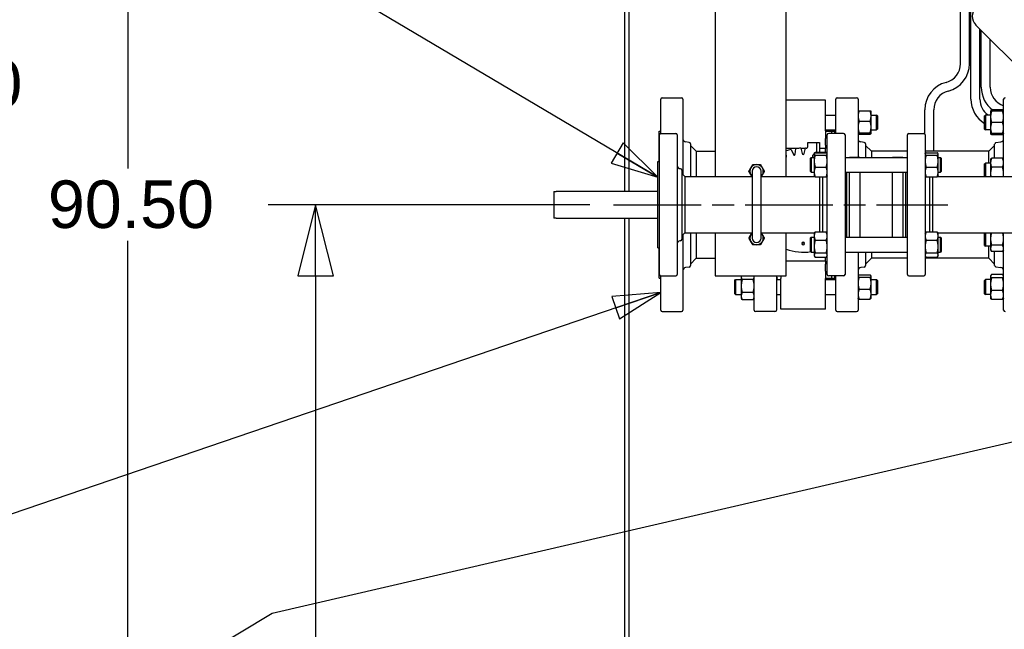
# Model space of a CAD drawing. Header units: inches. Extents: x 4 to 540, y 12 to 340.
# Tile 70 of 122: x 176 to 217, y 242 to 267. Entities that reach past the tile are written whole.
import ezdxf

# ---------------------------------------------------------------- set-up
doc = ezdxf.new("R2010")
doc.units = ezdxf.units.IN
doc.header["$LTSCALE"] = 16
doc.header["$MEASUREMENT"] = 0
doc.linetypes.add('CHAIN', pattern=[0.7087, 0.4724, -0.0591, 0.1181, -0.0591])
doc.layers.get('0').update_dxf_attribs({"lineweight": 25})
doc.layers.get('DEFPOINTS').update_dxf_attribs({"lineweight": 25})
doc.layers.add('CENTER', color=7, linetype='CHAIN', lineweight=25)
doc.layers.add('DIMEN', color=7, linetype='Continuous', lineweight=25)
doc.styles.get("Standard").update_dxf_attribs({"font": 'arial.ttf'})
doc.dimstyles.new('DEFAULT-ANSI', dxfattribs={"dimscale": 16, "dimtxt": 0.125, "dimasz": 0.1875, "dimexe": 0.125, "dimexo": 0.0625, "dimgap": 0.031496, "dimtad": 0, "dimtih": 1, "dimtoh": 1, "dimrnd": 1e-08, "dimzin": 4, "dimdsep": 46, "dimtxsty": 'Standard', "dimblk": 'Filled-1', "dimcen": 0.09, "dimdle": 0.393701, "dimclrd": 256, "dimclre": 256, "dimclrt": 256, "dimadec": 0, "dimazin": 1, "dimtfac": 1.504, "dimtofl": 0, "dimtmove": 0, "dimatfit": 3, "dimldrblk": 'Filled-1', "dimfxl": 1, "dimtolj": 1, "dimtzin": 4, "dimlwd": 25, "dimlwe": 25, "dimarcsym": 0})
doc.dimstyles.new('DEFAULT-ANSI$7', dxfattribs={"dimscale": 16, "dimtxt": 0.125, "dimasz": 0.125, "dimexe": 0.125, "dimexo": 0.0625, "dimgap": 0.031496, "dimtad": 0, "dimtih": 1, "dimtoh": 1, "dimrnd": 1e-08, "dimzin": 4, "dimdsep": 46, "dimtxsty": 'Standard', "dimblk": 'Filled-1', "dimcen": 0.09, "dimdle": 0.393701, "dimclrd": 256, "dimclre": 256, "dimclrt": 256, "dimadec": 0, "dimazin": 1, "dimtfac": 1.504, "dimtofl": 0, "dimtmove": 0, "dimatfit": 3, "dimldrblk": 'Filled-1', "dimfxl": 1, "dimtolj": 1, "dimtzin": 4, "dimlwd": 25, "dimlwe": 25, "dimarcsym": 0})

# ---------------------------------------------------------------- blocks, each defined once
blk = doc.blocks.new('Filled-1')
at = {"color": 0}
for p, q in [((0, 0), (-1, 0.25)), ((-1, 0.25), (-1, -0.25)), ((-1, 0), (0, 0)), ((-1, -0.25), (0, 0))]:
    blk.add_line(p, q, dxfattribs=at)
at = {"color": 0, "flags": 128}
blk.add_lwpolyline([(-1, -0.25), (0, 0), (-1, 0.25), (-1, -0.25)], dxfattribs=at)
at = {"color": 0}
blk.add_solid([(-1, -0.25), (0, 0), (-1, 0.25), (-1, -0.25)], dxfattribs=at)
blk = doc.blocks.new('*D22')
at = {"layer": 'DEFPOINTS', "color": 0, "linetype": 'Continuous'}
for p in [(200.797, 259.441), (188.256, 212.941), (201.262, 212.941)]:
    blk.add_point(p, dxfattribs=at)
at = {"layer": 'DIMEN', "linetype": 'Continuous', "lineweight": 25}
for p, q in [((199.797, 259.441), (186.256, 259.441)), ((188.256, 256.441), (188.256, 237.716)), ((188.256, 215.941), (188.256, 234.666)), ((200.262, 212.941), (186.256, 212.941))]:
    blk.add_line(p, q, dxfattribs=at)
at = {"layer": 'DIMEN', "linetype": 'Continuous', "lineweight": 25, "xscale": 3, "yscale": 3, "zscale": 3}
for p, rotation in [((188.256, 259.441), 90), ((188.256, 212.941), 270)]:
    blk.add_blockref('Filled-1', p, dxfattribs=dict(at, rotation=rotation))
at = {"layer": 'DIMEN', "linetype": 'Continuous', "lineweight": 25, "insert": (184.845, 237.212), "char_height": 2, "attachment_point": 1}
blk.add_mtext('\\A1;46.50', dxfattribs=at)
blk = doc.blocks.new('*D23')
at = {"layer": 'DEFPOINTS', "color": 0, "linetype": 'Continuous'}
for p in [(180.354, 304.691), (202.821, 304.691), (202.821, 214.191)]:
    blk.add_point(p, dxfattribs=at)
at = {"layer": 'DIMEN', "linetype": 'Continuous', "lineweight": 25}
for p, q in [((201.821, 304.691), (178.354, 304.691)), ((180.354, 301.691), (180.354, 260.966)), ((180.354, 217.191), (180.354, 257.916)), ((201.821, 214.191), (178.354, 214.191))]:
    blk.add_line(p, q, dxfattribs=at)
at = {"layer": 'DIMEN', "linetype": 'Continuous', "lineweight": 25, "xscale": 3, "yscale": 3, "zscale": 3}
for p, rotation in [((180.354, 304.691), 90), ((180.354, 214.191), 270)]:
    blk.add_blockref('Filled-1', p, dxfattribs=dict(at, rotation=rotation))
at = {"layer": 'DIMEN', "linetype": 'Continuous', "lineweight": 25, "insert": (176.983, 260.462), "char_height": 2, "attachment_point": 1}
blk.add_mtext('\\A1;90.50', dxfattribs=at)
blk = doc.blocks.new('*D24')
at = {"layer": 'DEFPOINTS', "color": 0, "linetype": 'Continuous'}
for p in [(201.262, 305.941), (172.285, 212.941), (201.262, 212.941)]:
    blk.add_point(p, dxfattribs=at)
at = {"layer": 'DIMEN', "linetype": 'Continuous', "lineweight": 25}
for p, q in [((200.262, 305.941), (170.285, 305.941)), ((172.285, 302.941), (172.285, 266.041)), ((172.285, 215.941), (172.285, 262.99)), ((200.262, 212.941), (170.285, 212.941))]:
    blk.add_line(p, q, dxfattribs=at)
at = {"layer": 'DIMEN', "linetype": 'Continuous', "lineweight": 25, "xscale": 3, "yscale": 3, "zscale": 3}
for p, rotation in [((172.285, 305.941), 90), ((172.285, 212.941), 270)]:
    blk.add_blockref('Filled-1', p, dxfattribs=dict(at, rotation=rotation))
at = {"layer": 'DIMEN', "linetype": 'Continuous', "lineweight": 25, "insert": (168.914, 265.537), "char_height": 2, "attachment_point": 1}
blk.add_mtext('\\A1;93.00', dxfattribs=at)

msp = doc.modelspace()

# ---------------------------------------------------------------- linework, layer by layer
for p, q in [((201.262, 280.941), (201.262, 260.001)), ((201.449, 280.941), (201.449, 260.001)), ((215.85, 263.883), (215.85, 276.101)), ((215.413, 265.378), (215.413, 275.601)), ((215.788, 265.378), (215.788, 275.601)), ((205.074, 269.941), (205.074, 260.629)), ((208.074, 260.629), (208.074, 269.941)), ((216.048, 267.019), (219.359, 263.708)), ((216.225, 263.883), (216.225, 266.842)), ((216.287, 264.383), (216.287, 266.78)), ((216.662, 264.383), (216.662, 266.405)), ((202.786, 262.44), (202.786, 263.879)), ((202.848, 263.941), (203.661, 263.941)), ((203.723, 263.879), (203.723, 260.703)), ((209.723, 263.843), (208.074, 263.843)), ((209.723, 262.547), (209.723, 263.843)), ((210.161, 262.441), (210.161, 263.879)), ((210.223, 263.941), (211.036, 263.941)), ((211.098, 263.879), (211.098, 261.441)), ((217.223, 260.629), (217.223, 263.879)), ((211.098, 263.375), (211.099, 263.376)), ((211.14, 263.397), (211.603, 263.397)), ((211.645, 263.375), (211.644, 263.376)), ((211.645, 263.176), (211.645, 263.375)), ((213.911, 262.415), (213.911, 263.441)), ((214.286, 261.691), (214.286, 263.441)), ((216.676, 263.375), (216.686, 263.391)), ((216.676, 263.375), (216.676, 263.14)), ((217.181, 263.429), (216.718, 263.429)), ((217.181, 263.375), (216.718, 263.375)), ((217.223, 263.375), (217.214, 263.391)), ((209.723, 263.218), (210.161, 263.218)), ((211.14, 262.954), (211.603, 262.954)), ((211.645, 263.218), (211.879, 263.218)), ((211.645, 262.709), (211.645, 263.176)), ((211.879, 262.593), (211.879, 263.218)), ((211.911, 263.187), (211.879, 263.218)), ((211.911, 263.187), (211.911, 262.625)), ((216.426, 263.187), (216.457, 263.218)), ((216.426, 262.625), (216.426, 263.187)), ((216.457, 263.218), (216.457, 262.593)), ((216.676, 263.218), (216.457, 263.218)), ((216.676, 263.14), (216.676, 262.671)), ((217.181, 262.906), (216.718, 262.906)), ((202.723, 261.254), (202.723, 262.535)), ((202.723, 262.535), (202.786, 262.535)), ((202.797, 262.441), (203.422, 262.441)), ((209.723, 262.593), (210.161, 262.593)), ((209.723, 262.547), (209.723, 262.232)), ((209.723, 262.536), (209.973, 262.536)), ((210.484, 262.441), (209.859, 262.441)), ((209.973, 262.536), (209.973, 262.441)), ((209.973, 262.536), (209.973, 262.441)), ((209.973, 262.536), (210.098, 262.536)), ((210.098, 262.536), (210.098, 262.441)), ((210.098, 262.535), (210.161, 262.535)), ((211.14, 262.463), (211.603, 262.463)), ((211.645, 262.439), (211.645, 262.709)), ((211.645, 262.593), (211.879, 262.593)), ((211.645, 262.437), (211.645, 262.439)), ((211.911, 262.625), (211.879, 262.593)), ((213.234, 262.441), (213.859, 262.441)), ((216.426, 262.625), (216.457, 262.593)), ((216.676, 262.593), (216.457, 262.593)), ((216.676, 262.671), (216.676, 262.437)), ((202.734, 256.504), (202.734, 262.379)), ((203.484, 262.379), (203.484, 256.504)), ((203.981, 262.066), (203.833, 262.084)), ((208.976, 262.066), (209.216, 262.066)), ((208.976, 261.878), (208.976, 262.066)), ((209.216, 262.066), (209.346, 262.066)), ((209.346, 262.066), (209.346, 261.653)), ((209.346, 262.066), (209.466, 262.066)), ((209.466, 262.066), (209.466, 261.653)), ((209.723, 261.95), (209.723, 262.232)), ((209.797, 256.504), (209.797, 262.379)), ((210.547, 262.379), (210.547, 256.504)), ((211.098, 262.437), (211.099, 262.435)), ((211.14, 262.415), (211.603, 262.415)), ((211.356, 262.066), (211.208, 262.084)), ((211.645, 262.437), (211.644, 262.435)), ((213.172, 256.504), (213.172, 262.379)), ((213.922, 262.379), (213.922, 256.504)), ((216.676, 262.437), (216.686, 262.421)), ((217.181, 262.437), (216.718, 262.437)), ((217.181, 262.383), (216.718, 262.383)), ((216.903, 262.058), (217.113, 262.084)), ((217.223, 262.437), (217.214, 262.421)), ((204.036, 262.004), (204.036, 260.629)), ((204.286, 261.691), (204.036, 261.941)), ((204.286, 261.691), (205.074, 261.691)), ((204.286, 261.691), (204.286, 260.629)), ((208.598, 261.814), (208.074, 261.814)), ((208.087, 261.474), (208.074, 261.616)), ((208.274, 261.766), (208.374, 261.551)), ((208.45, 261.565), (208.471, 261.8)), ((208.686, 261.819), (208.747, 261.591)), ((208.884, 261.814), (208.687, 261.814)), ((208.824, 261.591), (208.885, 261.819)), ((209.254, 261.597), (209.267, 261.618)), ((209.292, 261.653), (209.755, 261.653)), ((209.292, 261.63), (209.755, 261.63)), ((209.723, 261.814), (209.466, 261.814)), ((209.723, 261.95), (209.723, 261.814)), ((209.723, 261.653), (209.723, 261.814)), ((209.792, 261.597), (209.78, 261.618)), ((211.411, 262.004), (211.411, 261.433)), ((211.661, 261.691), (211.411, 261.941)), ((213.172, 261.691), (211.661, 261.691)), ((211.661, 261.691), (211.661, 261.433)), ((216.598, 261.691), (213.922, 261.691)), ((213.964, 261.63), (214.427, 261.63)), ((216.598, 261.691), (216.848, 261.941)), ((216.598, 261.189), (216.598, 261.691)), ((216.848, 261.399), (216.848, 261.996)), ((202.672, 257.629), (202.672, 261.254)), ((202.672, 261.254), (202.734, 261.254)), ((209.094, 261.402), (209.125, 261.433)), ((209.094, 260.839), (209.094, 261.402)), ((209.125, 261.433), (209.125, 260.808)), ((209.125, 261.433), (209.25, 261.433)), ((209.232, 261.561), (209.216, 261.561)), ((209.25, 261.589), (209.254, 261.597)), ((209.25, 261.589), (209.25, 261.582)), ((209.25, 261.582), (209.25, 261.278)), ((209.25, 261.278), (209.25, 260.817)), ((209.292, 261.533), (209.755, 261.533)), ((209.797, 261.589), (209.792, 261.597)), ((210.547, 261.433), (213.172, 261.433)), ((210.734, 261.433), (210.734, 261.441)), ((210.734, 261.441), (211.172, 261.441)), ((211.172, 261.441), (211.172, 261.433)), ((212.547, 261.433), (212.547, 261.441)), ((212.547, 261.441), (212.984, 261.441)), ((212.984, 261.441), (212.984, 261.433)), ((213.922, 261.589), (213.926, 261.597)), ((213.964, 261.533), (214.427, 261.533)), ((214.469, 261.589), (214.464, 261.597)), ((214.469, 261.582), (214.469, 261.589)), ((214.469, 261.278), (214.469, 261.582)), ((214.469, 261.433), (214.562, 261.433)), ((214.469, 260.817), (214.469, 261.278)), ((214.562, 260.808), (214.562, 261.433)), ((214.594, 261.402), (214.562, 261.433)), ((214.594, 261.402), (214.594, 260.839)), ((216.676, 261.345), (216.686, 261.362)), ((216.676, 261.345), (216.676, 261.208)), ((216.676, 261.208), (216.676, 260.755)), ((217.181, 261.399), (216.718, 261.399)), ((217.223, 261.345), (217.214, 261.362)), ((203.617, 260.956), (203.594, 260.959)), ((203.672, 260.894), (203.672, 257.988)), ((206.637, 260.848), (206.637, 258.035)), ((207.012, 258.035), (207.012, 260.848)), ((209.094, 260.839), (209.125, 260.808)), ((209.125, 260.808), (209.25, 260.808)), ((209.25, 260.817), (209.25, 260.652)), ((209.292, 261.023), (209.755, 261.023)), ((210.547, 260.808), (213.172, 260.808)), ((210.609, 260.808), (210.609, 258.074)), ((210.734, 258.074), (210.734, 260.808)), ((211.172, 260.808), (211.172, 258.074)), ((212.547, 258.074), (212.547, 260.808)), ((212.984, 260.808), (212.984, 258.074)), ((213.109, 258.074), (213.109, 260.808)), ((213.964, 261.023), (214.427, 261.023)), ((214.469, 260.652), (214.469, 260.817)), ((214.469, 260.808), (214.562, 260.808)), ((214.594, 260.839), (214.562, 260.808)), ((216.426, 261.158), (216.457, 261.189)), ((216.426, 260.629), (216.426, 261.158)), ((216.457, 261.189), (216.457, 260.629)), ((216.676, 261.189), (216.457, 261.189)), ((217.181, 261.016), (216.718, 261.016)), ((203.797, 260.629), (203.672, 260.754)), ((203.797, 260.629), (206.637, 260.629)), ((203.797, 260.629), (203.797, 258.254)), ((207.012, 260.629), (209.267, 260.629)), ((209.25, 260.652), (209.254, 260.644)), ((209.254, 260.644), (209.263, 260.629)), ((209.292, 260.611), (209.755, 260.611)), ((209.484, 258.294), (209.484, 260.611)), ((209.609, 258.294), (209.609, 260.611)), ((209.797, 260.652), (209.792, 260.644)), ((213.922, 260.652), (213.926, 260.644)), ((213.964, 260.611), (214.427, 260.611)), ((214.109, 260.611), (214.109, 258.294)), ((214.234, 260.611), (214.234, 258.294)), ((214.451, 260.629), (219.172, 260.629)), ((214.469, 260.652), (214.464, 260.644)), ((216.676, 260.755), (216.676, 260.629)), ((198.286, 260.001), (198.286, 258.881)), ((198.286, 260.001), (198.386, 260.001)), ((202.672, 260.001), (198.386, 260.001)), ((198.386, 258.881), (198.286, 258.881)), ((198.386, 258.881), (202.672, 258.881)), ((201.262, 258.881), (201.262, 240.712)), ((201.449, 258.881), (201.449, 240.937)), ((209.292, 258.294), (209.755, 258.294)), ((213.964, 258.294), (214.427, 258.294)), ((203.617, 257.926), (203.594, 257.924)), ((203.797, 258.254), (203.672, 258.129)), ((203.723, 258.18), (203.723, 255.004)), ((203.797, 258.254), (206.637, 258.254)), ((204.036, 258.254), (204.036, 256.879)), ((204.286, 258.254), (204.286, 257.191)), ((205.074, 258.254), (205.074, 256.441)), ((207.012, 258.254), (209.263, 258.254)), ((208.074, 256.441), (208.074, 258.254)), ((209.094, 258.043), (209.125, 258.074)), ((209.094, 257.481), (209.094, 258.043)), ((209.125, 258.074), (209.125, 257.449)), ((209.125, 258.074), (209.25, 258.074)), ((209.25, 258.231), (209.267, 258.26)), ((209.25, 258.231), (209.25, 258.119)), ((209.25, 258.119), (209.25, 257.678)), ((209.292, 257.944), (209.755, 257.944)), ((209.797, 258.231), (209.78, 258.26)), ((210.547, 258.074), (213.172, 258.074)), ((213.922, 258.231), (213.939, 258.26)), ((213.964, 257.944), (214.427, 257.944)), ((214.469, 258.231), (214.452, 258.26)), ((214.455, 258.254), (224.976, 258.254)), ((214.469, 258.119), (214.469, 258.231)), ((214.469, 257.678), (214.469, 258.119)), ((214.469, 258.074), (214.562, 258.074)), ((214.562, 257.449), (214.562, 258.074)), ((214.594, 258.043), (214.562, 258.074)), ((214.594, 258.043), (214.594, 257.481)), ((216.426, 257.725), (216.426, 258.254)), ((216.457, 258.254), (216.457, 257.694)), ((216.676, 258.254), (216.676, 258.006)), ((216.676, 258.006), (216.676, 257.6)), ((217.223, 255.004), (217.223, 258.254)), ((202.672, 257.629), (202.734, 257.629)), ((202.723, 256.348), (202.723, 257.629)), ((208.845, 257.816), (208.726, 257.816)), ((209.094, 257.481), (209.125, 257.449)), ((209.25, 257.678), (209.25, 257.32)), ((214.469, 257.32), (214.469, 257.678)), ((214.594, 257.481), (214.562, 257.449)), ((216.426, 257.725), (216.457, 257.694)), ((216.676, 257.694), (216.457, 257.694)), ((216.598, 257.191), (216.598, 257.694)), ((216.676, 257.6), (216.676, 257.537)), ((216.676, 257.537), (216.718, 257.465)), ((217.181, 257.736), (216.718, 257.736)), ((217.181, 257.465), (216.718, 257.465)), ((216.848, 256.886), (216.848, 257.465)), ((217.223, 257.537), (217.181, 257.465)), ((204.286, 257.191), (204.036, 256.941)), ((204.286, 257.191), (205.074, 257.191)), ((209.723, 257.069), (208.074, 257.069)), ((209.125, 257.449), (209.25, 257.449)), ((209.25, 257.32), (209.25, 257.293)), ((209.25, 257.293), (209.267, 257.264)), ((209.292, 257.411), (209.755, 257.411)), ((209.292, 257.229), (209.755, 257.229)), ((209.723, 257.069), (209.723, 257.229)), ((209.723, 257.069), (209.723, 256.933)), ((209.797, 257.293), (209.78, 257.264)), ((210.547, 257.449), (213.172, 257.449)), ((210.734, 257.441), (210.734, 257.449)), ((210.734, 257.441), (211.172, 257.441)), ((211.098, 257.441), (211.098, 255.004)), ((211.172, 257.449), (211.172, 257.441)), ((211.411, 257.449), (211.411, 256.879)), ((211.661, 257.191), (211.411, 256.941)), ((211.661, 257.449), (211.661, 257.191)), ((213.172, 257.191), (211.661, 257.191)), ((212.547, 257.441), (212.547, 257.449)), ((212.547, 257.441), (212.984, 257.441)), ((212.984, 257.449), (212.984, 257.441)), ((213.922, 257.293), (213.939, 257.264)), ((216.598, 257.191), (213.922, 257.191)), ((213.964, 257.411), (214.427, 257.411)), ((213.964, 257.229), (214.427, 257.229)), ((214.469, 257.293), (214.452, 257.264)), ((214.469, 257.449), (214.562, 257.449)), ((214.469, 257.293), (214.469, 257.32)), ((216.598, 257.191), (216.848, 256.941)), ((203.981, 256.817), (203.833, 256.799)), ((209.723, 256.65), (209.723, 256.933)), ((209.723, 256.65), (209.723, 256.335)), ((211.356, 256.817), (211.208, 256.799)), ((216.903, 256.824), (217.113, 256.799)), ((202.723, 256.348), (202.786, 256.348)), ((202.786, 255.004), (202.786, 256.442)), ((202.797, 256.441), (203.422, 256.441)), ((205.074, 256.441), (208.074, 256.441)), ((205.911, 256.258), (205.942, 256.289)), ((205.911, 255.695), (205.911, 256.258)), ((205.942, 256.289), (205.942, 255.664)), ((205.942, 256.289), (206.176, 256.289)), ((206.176, 256.441), (206.176, 256.402)), ((206.176, 256.402), (206.176, 256.019)), ((206.681, 256.288), (206.218, 256.288)), ((206.723, 255.004), (206.723, 256.441)), ((207.661, 256.441), (207.661, 255.004)), ((207.723, 256.348), (207.661, 256.348)), ((207.661, 256.289), (207.848, 256.289)), ((207.848, 256.441), (207.848, 256.335)), ((207.848, 255.039), (207.848, 256.335)), ((209.723, 256.346), (209.973, 256.346)), ((209.723, 255.039), (209.723, 256.335)), ((209.723, 256.289), (210.161, 256.289)), ((210.484, 256.441), (209.859, 256.441)), ((209.973, 256.441), (209.973, 256.346)), ((209.973, 256.441), (209.973, 256.346)), ((209.973, 256.346), (210.098, 256.346)), ((210.098, 256.441), (210.098, 256.346)), ((210.098, 256.348), (210.161, 256.348)), ((210.161, 255.004), (210.161, 256.441)), ((211.098, 256.445), (211.102, 256.453)), ((211.14, 256.485), (211.603, 256.485)), ((211.14, 256.392), (211.603, 256.392)), ((211.645, 256.445), (211.641, 256.453)), ((211.645, 256.439), (211.645, 256.445)), ((211.645, 256.138), (211.645, 256.439)), ((211.645, 256.289), (211.879, 256.289)), ((211.879, 255.664), (211.879, 256.289)), ((211.911, 256.258), (211.879, 256.289)), ((211.911, 256.258), (211.911, 255.695)), ((213.234, 256.441), (213.859, 256.441)), ((216.426, 256.258), (216.457, 256.289)), ((216.426, 255.695), (216.426, 256.258)), ((216.457, 256.289), (216.457, 255.664)), ((216.676, 256.289), (216.457, 256.289)), ((216.676, 256.445), (216.686, 256.462)), ((216.676, 256.445), (216.676, 256.43)), ((216.676, 256.43), (216.676, 256.098)), ((217.181, 256.5), (216.718, 256.5)), ((217.181, 256.359), (216.718, 256.359)), ((217.223, 256.445), (217.214, 256.462)), ((206.176, 256.019), (206.176, 255.593)), ((211.14, 255.884), (211.603, 255.884)), ((211.645, 255.676), (211.645, 256.138)), ((216.676, 256.098), (216.676, 255.645)), ((217.181, 255.837), (216.718, 255.837)), ((205.911, 255.695), (205.942, 255.664)), ((205.942, 255.664), (206.176, 255.664)), ((206.176, 255.593), (206.176, 255.508)), ((206.176, 255.508), (206.204, 255.46)), ((206.681, 255.749), (206.218, 255.749)), ((206.681, 255.438), (206.218, 255.438)), ((206.723, 255.508), (206.695, 255.46)), ((207.661, 255.664), (207.848, 255.664)), ((209.723, 255.664), (210.161, 255.664)), ((211.098, 255.508), (211.102, 255.501)), ((211.14, 255.469), (211.603, 255.469)), ((211.645, 255.508), (211.641, 255.501)), ((211.645, 255.508), (211.645, 255.676)), ((211.645, 255.664), (211.879, 255.664)), ((211.911, 255.695), (211.879, 255.664)), ((216.426, 255.695), (216.457, 255.664)), ((216.676, 255.664), (216.457, 255.664)), ((216.676, 255.645), (216.676, 255.508)), ((216.676, 255.508), (216.686, 255.491)), ((217.181, 255.454), (216.718, 255.454)), ((217.223, 255.508), (217.214, 255.491)), ((209.723, 255.039), (207.848, 255.039)), ((202.848, 254.941), (203.661, 254.941)), ((207.598, 254.941), (206.786, 254.941)), ((210.223, 254.941), (211.036, 254.941))]:
    msp.add_line(p, q)
for centre, radius, start, end in [((216.402, 267.373), 0.5, 135, 225), ((214.601, 265.378), 0.813, 284.4036, 0), ((214.601, 265.378), 1.188, 284.4036, 0), ((215.098, 263.441), 1.188, 104.4036, 180), ((215.098, 263.441), 0.812, 104.4036, 180), ((217.474, 264.383), 1.188, 180, 233.4542), ((217.474, 264.383), 0.812, 180, 251.9871), ((202.848, 263.879), 0.0625, 90, 180), ((203.661, 263.879), 0.0625, 0, 90), ((210.223, 263.879), 0.0625, 90, 180), ((211.036, 263.879), 0.0625, 0, 90), ((217.038, 263.883), 1.188, 180, 239.0187), ((217.038, 263.883), 0.813, 180, 234.8504), ((217.286, 263.879), 0.0625, 90, 180), ((202.797, 262.379), 0.0625, 90, 180), ((203.422, 262.379), 0.0625, 0, 90), ((209.859, 262.379), 0.0625, 90, 180), ((210.484, 262.379), 0.0625, 0, 90), ((213.234, 262.379), 0.0625, 90, 180), ((213.859, 262.379), 0.0625, 0, 90), ((203.848, 262.208), 0.125, 180, 263), ((203.973, 262.004), 0.0625, 0, 83), ((211.223, 262.208), 0.125, 180, 263), ((211.348, 262.004), 0.0625, 0, 83), ((216.911, 261.996), 0.0625, 97, 180), ((217.098, 262.208), 0.125, 277, 0), ((208.786, 259.441), 2.38, 102.4038, 107.3879), ((208.786, 259.441), 2.38, 92.4038, 97.5962), ((208.786, 259.441), 2.38, 86.9459, 87.5962), ((208.916, 261.878), 0.06, 266.9459, 0), ((208.047, 261.471), 0.04, 313.4244, 5), ((208.411, 261.568), 0.04, 205, 355), ((208.786, 261.601), 0.04, 195, 345), ((209.262, 261.476), 0.09, 109.1881, 208.6284), ((203.609, 261.083), 0.125, 180, 263), ((203.609, 260.894), 0.0625, 0, 83), ((206.824, 260.848), 0.281, 150, 210), ((206.824, 260.848), 0.281, 90, 150), ((206.824, 260.848), 0.187, 0, 180), ((206.824, 260.848), 0.281, 30, 90), ((206.824, 260.848), 0.281, 330, 30), ((206.824, 260.848), 0.281, 210, 228.1897), ((206.824, 260.848), 0.281, 311.8103, 330), ((203.609, 257.799), 0.125, 97, 180), ((203.609, 257.988), 0.0625, 277, 0), ((206.824, 258.035), 0.281, 150, 210), ((206.824, 258.035), 0.281, 131.8103, 150), ((206.824, 258.035), 0.281, 210, 270), ((206.824, 258.035), 0.187, 180, 0), ((206.824, 258.035), 0.281, 270, 330), ((206.824, 258.035), 0.281, 30, 48.1897), ((206.824, 258.035), 0.281, 330, 30), ((208.786, 259.441), 2, 249.1687, 279.2501), ((208.786, 257.811), 0.06, 90, 270), ((208.786, 257.811), 0.06, 270, 90), ((203.848, 256.674), 0.125, 97, 180), ((203.973, 256.879), 0.0625, 277, 0), ((211.223, 256.674), 0.125, 97, 180), ((211.348, 256.879), 0.0625, 277, 0), ((216.911, 256.886), 0.0625, 180, 263), ((217.098, 256.674), 0.125, 0, 83), ((202.797, 256.504), 0.0625, 180, 270), ((203.422, 256.504), 0.0625, 270, 0), ((209.859, 256.504), 0.0625, 180, 270), ((210.484, 256.504), 0.0625, 270, 0), ((213.234, 256.504), 0.0625, 180, 270), ((213.859, 256.504), 0.0625, 270, 0), ((202.848, 255.004), 0.0625, 180, 270), ((203.661, 255.004), 0.0625, 270, 0), ((206.786, 255.004), 0.0625, 180, 270), ((207.598, 255.004), 0.0625, 270, 0), ((210.223, 255.004), 0.0625, 180, 270), ((211.036, 255.004), 0.0625, 270, 0), ((217.286, 255.004), 0.0625, 180, 270)]:
    msp.add_arc(centre, radius, start, end)
for points, weights in [([(211.14, 263.397), (211.098, 263.278), (211.098, 263.176)], [1.10906450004, 1.0930923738, 1]), ([(211.099, 263.376), (211.105, 263.386), (211.14, 263.397)], [1.02698537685, 1.09556604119, 1.10906450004]), ([(211.603, 263.397), (211.638, 263.386), (211.644, 263.376)], [1.10906450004, 1.09556604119, 1.02698537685]), ([(211.645, 263.176), (211.645, 263.278), (211.603, 263.397)], [1, 1.0930923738, 1.10906450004]), ([(216.718, 263.375), (216.676, 263.249), (216.676, 263.14)], [1.10906450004, 1.0930923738, 1]), ([(216.676, 263.375), (216.676, 263.375), (216.718, 263.375)], [1, 1.0930923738, 1.10906450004]), ([(216.718, 263.429), (216.686, 263.4), (216.679, 263.375)], [1.10906450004, 1.09674264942, 1.03852268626]), ([(217.221, 263.375), (217.213, 263.4), (217.181, 263.429)], [1.03852268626, 1.09674264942, 1.10906450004]), ([(217.223, 263.14), (217.223, 263.249), (217.181, 263.375)], [1, 1.0930923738, 1.10906450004]), ([(217.181, 263.375), (217.223, 263.375), (217.223, 263.375)], [1.10906450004, 1.0930923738, 1]), ([(211.098, 263.176), (211.098, 263.073), (211.14, 262.954)], [1, 1.0930923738, 1.10906450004]), ([(211.14, 262.954), (211.098, 262.823), (211.098, 262.709)], [1.10906450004, 1.0930923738, 1]), ([(211.603, 262.954), (211.645, 263.073), (211.645, 263.176)], [1.10906450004, 1.0930923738, 1]), ([(211.645, 262.709), (211.645, 262.823), (211.603, 262.954)], [1, 1.0930923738, 1.10906450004]), ([(216.676, 263.14), (216.676, 263.031), (216.718, 262.906)], [1, 1.0930923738, 1.10906450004]), ([(216.718, 262.906), (216.676, 262.78), (216.676, 262.671)], [1.10906450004, 1.0930923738, 1]), ([(217.181, 262.906), (217.223, 263.031), (217.223, 263.14)], [1.10906450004, 1.0930923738, 1]), ([(217.223, 262.671), (217.223, 262.78), (217.181, 262.906)], [1, 1.0930923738, 1.10906450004]), ([(211.098, 262.709), (211.098, 262.595), (211.14, 262.463)], [1, 1.0930923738, 1.10906450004]), ([(211.14, 262.463), (211.098, 262.45), (211.098, 262.439)], [1.10906450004, 1.0930923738, 1]), ([(211.098, 262.439), (211.098, 262.428), (211.14, 262.415)], [1, 1.0930923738, 1.10906450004]), ([(211.603, 262.463), (211.645, 262.595), (211.645, 262.709)], [1.10906450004, 1.0930923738, 1]), ([(211.645, 262.439), (211.645, 262.45), (211.603, 262.463)], [1, 1.0930923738, 1.10906450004]), ([(211.603, 262.415), (211.645, 262.428), (211.645, 262.439)], [1.10906450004, 1.0930923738, 1]), ([(216.676, 262.671), (216.676, 262.563), (216.718, 262.437)], [1, 1.0930923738, 1.10906450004]), ([(217.181, 262.437), (217.223, 262.563), (217.223, 262.671)], [1.10906450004, 1.0930923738, 1]), ([(216.718, 262.437), (216.676, 262.437), (216.676, 262.437)], [1.10906450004, 1.0930923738, 1]), ([(216.718, 262.383), (216.696, 262.403), (216.686, 262.421)], [1.10906450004, 1.10058521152, 1.07037081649]), ([(216.699, 262.437), (216.707, 262.411), (216.718, 262.383)], [1.09444483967, 1.1046715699, 1.10906450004]), ([(217.223, 262.437), (217.223, 262.437), (217.181, 262.437)], [1, 1.0930923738, 1.10906450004]), ([(217.181, 262.383), (217.193, 262.411), (217.201, 262.437)], [1.10906450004, 1.1046715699, 1.09444483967]), ([(217.214, 262.421), (217.203, 262.403), (217.181, 262.383)], [1.07037081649, 1.10058521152, 1.10906450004]), ([(209.292, 261.63), (209.25, 261.604), (209.25, 261.582)], [1.10906450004, 1.0930923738, 1]), ([(209.267, 261.618), (209.276, 261.635), (209.292, 261.653)], [1.08626917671, 1.10308007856, 1.10906450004]), ([(209.292, 261.653), (209.285, 261.637), (209.279, 261.622)], [1.10906450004, 1.10630752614, 1.10125277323]), ([(209.755, 261.653), (209.771, 261.635), (209.78, 261.618)], [1.10906450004, 1.10308007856, 1.08626917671]), ([(209.768, 261.622), (209.762, 261.637), (209.755, 261.653)], [1.10125277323, 1.10630752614, 1.10906450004]), ([(209.797, 261.582), (209.797, 261.604), (209.755, 261.63)], [1, 1.0930923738, 1.10906450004]), ([(213.964, 261.63), (213.922, 261.604), (213.922, 261.582)], [1.10906450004, 1.0930923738, 1]), ([(214.469, 261.582), (214.469, 261.604), (214.427, 261.63)], [1, 1.0930923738, 1.10906450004]), ([(209.25, 261.582), (209.25, 261.559), (209.292, 261.533)], [1, 1.0930923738, 1.10906450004]), ([(209.292, 261.533), (209.25, 261.396), (209.25, 261.278)], [1.10906450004, 1.0930923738, 1]), ([(209.25, 261.278), (209.25, 261.16), (209.292, 261.023)], [1, 1.0930923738, 1.10906450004]), ([(209.755, 261.533), (209.797, 261.559), (209.797, 261.582)], [1.10906450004, 1.0930923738, 1]), ([(209.797, 261.278), (209.797, 261.396), (209.755, 261.533)], [1, 1.0930923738, 1.10906450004]), ([(209.755, 261.023), (209.797, 261.16), (209.797, 261.278)], [1.10906450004, 1.0930923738, 1]), ([(213.922, 261.582), (213.922, 261.559), (213.964, 261.533)], [1, 1.0930923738, 1.10906450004]), ([(213.964, 261.533), (213.922, 261.396), (213.922, 261.278)], [1.10906450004, 1.0930923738, 1]), ([(213.922, 261.278), (213.922, 261.16), (213.964, 261.023)], [1, 1.0930923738, 1.10906450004]), ([(214.427, 261.533), (214.469, 261.559), (214.469, 261.582)], [1.10906450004, 1.0930923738, 1]), ([(214.469, 261.278), (214.469, 261.396), (214.427, 261.533)], [1, 1.0930923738, 1.10906450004]), ([(214.427, 261.023), (214.469, 261.16), (214.469, 261.278)], [1.10906450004, 1.0930923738, 1]), ([(216.718, 261.399), (216.676, 261.297), (216.676, 261.208)], [1.10906450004, 1.0930923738, 1]), ([(216.676, 261.208), (216.676, 261.119), (216.718, 261.016)], [1, 1.0930923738, 1.10906450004]), ([(216.686, 261.362), (216.696, 261.379), (216.718, 261.399)], [1.07037081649, 1.10058521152, 1.10906450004]), ([(217.223, 261.208), (217.223, 261.297), (217.181, 261.399)], [1, 1.0930923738, 1.10906450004]), ([(217.181, 261.399), (217.203, 261.379), (217.214, 261.362)], [1.10906450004, 1.10058521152, 1.07037081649]), ([(217.181, 261.016), (217.223, 261.119), (217.223, 261.208)], [1.10906450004, 1.0930923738, 1]), ([(206.5, 260.848), (206.543, 260.923), (206.581, 260.988)], [1.10906450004, 1.0930923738, 1]), ([(206.581, 260.707), (206.543, 260.772), (206.5, 260.848)], [1, 1.0930923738, 1.10906450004]), ([(206.581, 260.988), (206.618, 261.053), (206.662, 261.129)], [1, 1.0930923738, 1.10906450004]), ([(206.662, 261.129), (206.749, 261.129), (206.824, 261.129)], [1.10906450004, 1.0930923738, 1]), ([(206.824, 261.129), (206.9, 261.129), (206.987, 261.129)], [1, 1.0930923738, 1.10906450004]), ([(206.987, 261.129), (207.03, 261.053), (207.068, 260.988)], [1.10906450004, 1.0930923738, 1]), ([(207.068, 260.988), (207.106, 260.923), (207.149, 260.848)], [1, 1.0930923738, 1.10906450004]), ([(207.149, 260.848), (207.106, 260.772), (207.068, 260.707)], [1.10906450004, 1.0930923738, 1]), ([(209.292, 261.023), (209.25, 260.913), (209.25, 260.817)], [1.10906450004, 1.0930923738, 1]), ([(209.25, 260.817), (209.25, 260.721), (209.292, 260.611)], [1, 1.0930923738, 1.10906450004]), ([(209.797, 260.817), (209.797, 260.913), (209.755, 261.023)], [1, 1.0930923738, 1.10906450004]), ([(209.755, 260.611), (209.797, 260.721), (209.797, 260.817)], [1.10906450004, 1.0930923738, 1]), ([(213.964, 261.023), (213.922, 260.913), (213.922, 260.817)], [1.10906450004, 1.0930923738, 1]), ([(213.922, 260.817), (213.922, 260.721), (213.964, 260.611)], [1, 1.0930923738, 1.10906450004]), ([(214.469, 260.817), (214.469, 260.913), (214.427, 261.023)], [1, 1.0930923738, 1.10906450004]), ([(214.427, 260.611), (214.469, 260.721), (214.469, 260.817)], [1.10906450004, 1.0930923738, 1]), ([(216.718, 261.016), (216.676, 260.876), (216.676, 260.755)], [1.10906450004, 1.0930923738, 1]), ([(217.223, 260.755), (217.223, 260.876), (217.181, 261.016)], [1, 1.0930923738, 1.10906450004]), ([(206.626, 260.629), (206.603, 260.669), (206.581, 260.707)], [1.08028815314, 1.05232754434, 1]), ([(207.068, 260.707), (207.046, 260.669), (207.023, 260.629)], [1, 1.05232754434, 1.08028815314]), ([(209.292, 260.611), (209.263, 260.629), (209.254, 260.644)], [1.10906450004, 1.09818338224, 1.05150993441]), ([(209.26, 260.637), (209.261, 260.633), (209.263, 260.629)], [1.07037081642, 1.07557666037, 1.08013727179]), ([(209.792, 260.644), (209.783, 260.629), (209.755, 260.611)], [1.05150993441, 1.09818338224, 1.10906450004]), ([(213.964, 260.611), (213.935, 260.629), (213.926, 260.644)], [1.10906450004, 1.09818338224, 1.05150993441]), ([(214.464, 260.644), (214.455, 260.629), (214.427, 260.611)], [1.05150993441, 1.09818338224, 1.10906450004]), ([(216.676, 260.755), (216.676, 260.693), (216.687, 260.629)], [1, 1.04545620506, 1.07252474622]), ([(217.213, 260.629), (217.223, 260.693), (217.223, 260.755)], [1.07252474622, 1.04545620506, 1]), ([(209.292, 258.294), (209.25, 258.2), (209.25, 258.119)], [1.10906450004, 1.0930923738, 1]), ([(209.267, 258.26), (209.276, 258.276), (209.292, 258.294)], [1.08626917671, 1.10308007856, 1.10906450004]), ([(209.755, 258.294), (209.771, 258.276), (209.78, 258.26)], [1.10906450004, 1.10308007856, 1.08626917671]), ([(209.797, 258.119), (209.797, 258.2), (209.755, 258.294)], [1, 1.0930923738, 1.10906450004]), ([(213.964, 258.294), (213.922, 258.2), (213.922, 258.119)], [1.10906450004, 1.0930923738, 1]), ([(213.939, 258.26), (213.948, 258.276), (213.964, 258.294)], [1.08626917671, 1.10308007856, 1.10906450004]), ([(214.427, 258.294), (214.442, 258.276), (214.452, 258.26)], [1.10906450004, 1.10308007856, 1.08626917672]), ([(214.469, 258.119), (214.469, 258.2), (214.427, 258.294)], [1, 1.0930923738, 1.10906450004]), ([(206.5, 258.035), (206.543, 258.11), (206.581, 258.176)], [1.10906450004, 1.0930923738, 1]), ([(206.581, 257.894), (206.543, 257.96), (206.5, 258.035)], [1, 1.0930923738, 1.10906450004]), ([(206.581, 258.176), (206.603, 258.214), (206.626, 258.254)], [1, 1.0523275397, 1.08028814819]), ([(206.662, 257.754), (206.618, 257.829), (206.581, 257.894)], [1.10906450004, 1.0930923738, 1]), ([(207.068, 257.894), (207.03, 257.829), (206.987, 257.754)], [1, 1.0930923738, 1.10906450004]), ([(207.023, 258.254), (207.046, 258.214), (207.068, 258.176)], [1.08028814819, 1.0523275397, 1]), ([(207.068, 258.176), (207.106, 258.11), (207.149, 258.035)], [1, 1.0930923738, 1.10906450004]), ([(207.149, 258.035), (207.106, 257.96), (207.068, 257.894)], [1.10906450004, 1.0930923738, 1]), ([(209.25, 258.119), (209.25, 258.038), (209.292, 257.944)], [1, 1.0930923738, 1.10906450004]), ([(209.292, 257.944), (209.25, 257.801), (209.25, 257.678)], [1.10906450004, 1.0930923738, 1]), ([(209.755, 257.944), (209.797, 258.038), (209.797, 258.119)], [1.10906450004, 1.0930923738, 1]), ([(209.797, 257.678), (209.797, 257.801), (209.755, 257.944)], [1, 1.0930923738, 1.10906450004]), ([(213.922, 258.119), (213.922, 258.038), (213.964, 257.944)], [1, 1.0930923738, 1.10906450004]), ([(213.964, 257.944), (213.922, 257.801), (213.922, 257.678)], [1.10906450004, 1.0930923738, 1]), ([(214.427, 257.944), (214.469, 258.038), (214.469, 258.119)], [1.10906450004, 1.0930923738, 1]), ([(214.469, 257.678), (214.469, 257.801), (214.427, 257.944)], [1, 1.0930923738, 1.10906450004]), ([(216.712, 258.254), (216.676, 258.122), (216.676, 258.006)], [1.10595139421, 1.08551078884, 1]), ([(216.676, 258.006), (216.676, 257.881), (216.718, 257.736)], [1, 1.0930923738, 1.10906450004]), ([(217.181, 257.736), (217.223, 257.881), (217.223, 258.006)], [1.10906450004, 1.0930923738, 1]), ([(217.223, 258.006), (217.223, 258.122), (217.188, 258.254)], [1, 1.08551078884, 1.10595139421]), ([(206.824, 257.754), (206.749, 257.754), (206.662, 257.754)], [1, 1.0930923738, 1.10906450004]), ([(206.987, 257.754), (206.9, 257.754), (206.824, 257.754)], [1.10906450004, 1.0930923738, 1]), ([(209.25, 257.678), (209.25, 257.554), (209.292, 257.411)], [1, 1.0930923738, 1.10906450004]), ([(209.755, 257.411), (209.797, 257.554), (209.797, 257.678)], [1.10906450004, 1.0930923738, 1]), ([(213.922, 257.678), (213.922, 257.554), (213.964, 257.411)], [1, 1.0930923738, 1.10906450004]), ([(214.427, 257.411), (214.469, 257.554), (214.469, 257.678)], [1.10906450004, 1.0930923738, 1]), ([(216.718, 257.736), (216.676, 257.663), (216.676, 257.6)], [1.10906450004, 1.0930923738, 1]), ([(216.676, 257.6), (216.676, 257.537), (216.718, 257.465)], [1, 1.0930923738, 1.10906450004]), ([(217.223, 257.6), (217.223, 257.663), (217.181, 257.736)], [1, 1.0930923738, 1.10906450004]), ([(217.181, 257.465), (217.223, 257.537), (217.223, 257.6)], [1.10906450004, 1.0930923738, 1]), ([(209.292, 257.411), (209.25, 257.363), (209.25, 257.32)], [1.10906450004, 1.0930923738, 1]), ([(209.25, 257.32), (209.25, 257.278), (209.292, 257.229)], [1, 1.0930923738, 1.10906450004]), ([(209.797, 257.32), (209.797, 257.363), (209.755, 257.411)], [1, 1.0930923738, 1.10906450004]), ([(209.755, 257.229), (209.797, 257.278), (209.797, 257.32)], [1.10906450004, 1.0930923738, 1]), ([(213.964, 257.411), (213.922, 257.363), (213.922, 257.32)], [1.10906450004, 1.0930923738, 1]), ([(213.922, 257.32), (213.922, 257.278), (213.964, 257.229)], [1, 1.0930923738, 1.10906450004]), ([(214.469, 257.32), (214.469, 257.363), (214.427, 257.411)], [1, 1.0930923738, 1.10906450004]), ([(214.427, 257.229), (214.469, 257.278), (214.469, 257.32)], [1.10906450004, 1.0930923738, 1]), ([(206.182, 256.441), (206.176, 256.421), (206.176, 256.402)], [1.0554251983, 1.03237681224, 1]), ([(206.176, 256.402), (206.176, 256.349), (206.218, 256.288)], [1, 1.0930923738, 1.10906450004]), ([(206.218, 256.288), (206.176, 256.144), (206.176, 256.019)], [1.10906450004, 1.0930923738, 1]), ([(206.681, 256.288), (206.723, 256.349), (206.723, 256.402)], [1.10906450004, 1.0930923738, 1]), ([(206.723, 256.019), (206.723, 256.144), (206.681, 256.288)], [1, 1.0930923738, 1.10906450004]), ([(206.723, 256.402), (206.723, 256.421), (206.718, 256.441)], [1, 1.03237681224, 1.0554251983]), ([(211.14, 256.485), (211.098, 256.46), (211.098, 256.439)], [1.10906450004, 1.0930923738, 1]), ([(211.098, 256.439), (211.098, 256.417), (211.14, 256.392)], [1, 1.0930923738, 1.10906450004]), ([(211.14, 256.392), (211.098, 256.256), (211.098, 256.138)], [1.10906450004, 1.0930923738, 1]), ([(211.645, 256.439), (211.645, 256.46), (211.603, 256.485)], [1, 1.0930923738, 1.10906450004]), ([(211.603, 256.392), (211.645, 256.417), (211.645, 256.439)], [1.10906450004, 1.0930923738, 1]), ([(211.645, 256.138), (211.645, 256.256), (211.603, 256.392)], [1, 1.0930923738, 1.10906450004]), ([(216.718, 256.5), (216.676, 256.462), (216.676, 256.43)], [1.10906450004, 1.0930923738, 1]), ([(216.676, 256.43), (216.676, 256.397), (216.718, 256.359)], [1, 1.0930923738, 1.10906450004]), ([(216.718, 256.359), (216.676, 256.219), (216.676, 256.098)], [1.10906450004, 1.0930923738, 1]), ([(217.223, 256.43), (217.223, 256.462), (217.181, 256.5)], [1, 1.0930923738, 1.10906450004]), ([(217.181, 256.359), (217.223, 256.397), (217.223, 256.43)], [1.10906450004, 1.0930923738, 1]), ([(217.223, 256.098), (217.223, 256.219), (217.181, 256.359)], [1, 1.0930923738, 1.10906450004]), ([(206.176, 256.019), (206.176, 255.893), (206.218, 255.749)], [1, 1.0930923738, 1.10906450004]), ([(206.681, 255.749), (206.723, 255.893), (206.723, 256.019)], [1.10906450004, 1.0930923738, 1]), ([(211.098, 256.138), (211.098, 256.02), (211.14, 255.884)], [1, 1.0930923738, 1.10906450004]), ([(211.14, 255.884), (211.098, 255.773), (211.098, 255.676)], [1.10906450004, 1.0930923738, 1]), ([(211.603, 255.884), (211.645, 256.02), (211.645, 256.138)], [1.10906450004, 1.0930923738, 1]), ([(211.645, 255.676), (211.645, 255.773), (211.603, 255.884)], [1, 1.0930923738, 1.10906450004]), ([(216.676, 256.098), (216.676, 255.977), (216.718, 255.837)], [1, 1.0930923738, 1.10906450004]), ([(216.718, 255.837), (216.676, 255.734), (216.676, 255.645)], [1.10906450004, 1.0930923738, 1]), ([(217.181, 255.837), (217.223, 255.977), (217.223, 256.098)], [1.10906450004, 1.0930923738, 1]), ([(217.223, 255.645), (217.223, 255.734), (217.181, 255.837)], [1, 1.0930923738, 1.10906450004]), ([(206.218, 255.749), (206.176, 255.666), (206.176, 255.593)], [1.10906450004, 1.0930923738, 1]), ([(206.176, 255.593), (206.176, 255.521), (206.218, 255.438)], [1, 1.0930923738, 1.10906450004]), ([(206.218, 255.438), (206.21, 255.449), (206.204, 255.46)], [1.10906450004, 1.10602858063, 1.10020638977]), ([(206.723, 255.593), (206.723, 255.666), (206.681, 255.749)], [1, 1.0930923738, 1.10906450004]), ([(206.681, 255.438), (206.723, 255.521), (206.723, 255.593)], [1.10906450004, 1.0930923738, 1]), ([(206.695, 255.46), (206.689, 255.449), (206.681, 255.438)], [1.10020638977, 1.10602858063, 1.10906450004]), ([(211.098, 255.676), (211.098, 255.58), (211.14, 255.469)], [1, 1.0930923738, 1.10906450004]), ([(211.14, 255.469), (211.111, 255.486), (211.102, 255.501)], [1.10906450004, 1.09793854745, 1.0493914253]), ([(211.603, 255.469), (211.645, 255.58), (211.645, 255.676)], [1.10906450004, 1.0930923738, 1]), ([(211.641, 255.501), (211.632, 255.486), (211.603, 255.469)], [1.0493914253, 1.09793854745, 1.10906450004]), ([(216.676, 255.645), (216.676, 255.556), (216.718, 255.454)], [1, 1.0930923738, 1.10906450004]), ([(216.718, 255.454), (216.696, 255.474), (216.686, 255.491)], [1.10906450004, 1.10058521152, 1.07037081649]), ([(217.181, 255.454), (217.223, 255.556), (217.223, 255.645)], [1.10906450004, 1.0930923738, 1]), ([(217.214, 255.491), (217.203, 255.474), (217.181, 255.454)], [1.07037081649, 1.10058521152, 1.10906450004])]:
    msp.add_rational_spline(points, weights, degree=2)
msp.add_open_spline([(209.25, 261.565), (209.244, 261.565), (209.238, 261.563), (209.232, 261.561)], degree=3)
at = {"layer": 'CENTER', "linetype": 'CHAIN', "ltscale": 0.488635}
msp.add_line((200.797, 259.441), (214.873, 259.441), dxfattribs=at)

# ---------------------------------------------------------------- dimensions: what is measured, and where the dimension line sits
at = {"layer": 'DIMEN', "linetype": 'Continuous', "lineweight": 25}
for base, p1, p2, picture, middle in [((172.285, 212.941), (201.262, 305.941), (201.262, 212.941), '*D24', (172.285, 264.515)), ((180.354, 304.691), (202.821, 214.191), (202.821, 304.691), '*D23', (180.354, 259.441)), ((188.256, 212.941), (200.797, 259.441), (201.262, 212.941), '*D22', (188.256, 236.191))]:
    dim = msp.add_linear_dim(base=base, p1=p1, p2=p2, angle=90, dimstyle='DEFAULT-ANSI', override={"dimdec": 2, "dimtp": 0, "dimtm": 0, "dimtdec": 2, "dimatfit": 1}, dxfattribs=at)
    dim.commit()
    dim.dimension.update_dxf_attribs({"geometry": picture, "text_midpoint": middle, "dimtype": 160})

# ---------------------------------------------------------------- leaders
at = {"layer": 'DIMEN', "linetype": 'Continuous', "lineweight": 25, "annotation_type": 0, "has_hookline": 1, "hookline_direction": 1}
for points, text_width in [([(202.672, 260.598), (162.222, 284.567), (160.222, 284.567)], 26.962), ([(202.786, 255.752), (169.257, 244.311), (167.257, 244.311)], 26.962), ([(221.911, 250.441), (186.42, 242.237), (162.131, 227.633), (160.131, 227.633)], 25.832)]:
    msp.add_leader(points, dimstyle='DEFAULT-ANSI$7', override={"dimtad": 0}, dxfattribs=dict(at, text_width=text_width))

doc.saveas('drawing.dxf')
